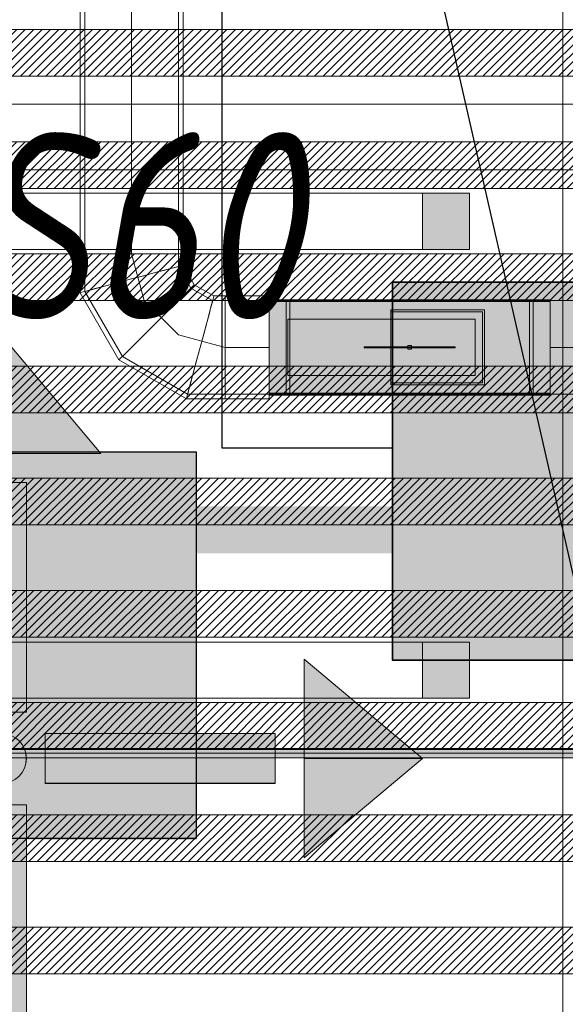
# Model space of a CAD drawing. Header units: millimetres. Extents: x -559767 to 178656, y -69521 to 138453.
# Tile 169 of 256: x -173583 to -173000, y 100928 to 101981. Entities that reach past the tile are written whole.
import ezdxf
from ezdxf import colors
from ezdxf.entities.mleader import LeaderData, LeaderLine
from ezdxf.math import Vec2, Vec3

# ---------------------------------------------------------------- set-up
doc = ezdxf.new("R2010")
doc.units = ezdxf.units.MM
doc.linetypes.add('DASHDOT', pattern=[25.4, 12.7, -6.35, 0, -6.35])
for name, color, linetype, lineweight in [('_0', 7, 'Continuous', 13), ('A-DOOR-IDEN', 7, 'Continuous', 9), ('dim_pot', 183, 'Continuous', 9), ('dim_razv', 93, 'DASHDOT', 9), ('light_pot', 52, 'Continuous', 15), ('pot sh', 183, 'Continuous', 15)]:
    doc.layers.add(name, color=color, linetype=linetype, lineweight=lineweight)
for name, color, linetype, true_color in [('PDF10_0', 30, 'Continuous', 0xff7f00), ('PDF10_Оборудование', 7, 'Continuous', 0xffffff), ('PDF7_Geometry', 7, 'Continuous', 0xaaaaaa), ('PDF7_Solid Fills', 7, 'Continuous', 0xececec)]:
    doc.layers.add(name, color=color, linetype=linetype, true_color=true_color)
doc.layers.add('PDF_Text', color=7, linetype='Continuous')
doc.layers.add('pol', color=7, linetype='Continuous', lineweight=15, true_color=0x738991)
doc.layers.add('Сводный план', color=1, linetype='Continuous', lineweight=0, true_color=0xff0000)
doc.styles.add('fl_iso paper', font='isocpeur.ttf', dxfattribs={"width": 0.8, "oblique": 10})
doc.styles.add('In tre', font='isocpeur.ttf', dxfattribs={"width": 0.8, "oblique": 10})
doc.styles.add('PDF ISOCPEUR', font='isocpeur.ttf')
doc.styles.get("Standard").update_dxf_attribs({"font": 'arial.ttf'})

# ---------------------------------------------------------------- blocks, each defined once
blk = doc.blocks.new('*U3559')
at = {"layer": 'light_pot', "linetype": 'ByBlock', "lineweight": 0}
h = blk.add_hatch(color=252, dxfattribs=at)
h.dxf.hatch_style = 1
h.paths.add_polyline_path([(-500, 30), (-550, 30), (-550, -30), (-500, -30)])
h = blk.add_hatch(color=252, dxfattribs=at)
h.dxf.hatch_style = 1
h.paths.add_polyline_path([(500, 30), (550, 30), (550, -30), (500, -30)])
for points in [[(-500, 30), (-550, 30), (-550, -30), (-500, -30)], [(500, -30), (-500, -30), (-500, 30), (500, 30)], [(500, 30), (550, 30), (550, -30), (500, -30)]]:
    blk.add_lwpolyline(points, close=True, dxfattribs=at)
blk = doc.blocks.new('*U3560')
at = {"layer": 'light_pot', "color": 0, "linetype": 'ByBlock', "lineweight": -2, "transparency": 16777216}
for p in [(10400, 960), (10400, 480)]:
    blk.add_blockref('*U3559', p, dxfattribs=at)
blk = doc.blocks.new('*U12518')
at = {"layer": 'pol', "true_color": 0x007dfa, "transparency": 33554687}
h = blk.add_hatch(color=150, dxfattribs=at)
h.dxf.hatch_style = 1
h.paths.add_polyline_path([(23395.3, 0), (0, 0), (0, -10), (23395.3, -10)])
at = {"layer": 'pol', "color": 162, "true_color": 0x2c3cc9}
blk.add_lwpolyline([(23395.3, 0), (0, 0), (0, -10), (23395.3, -10)], close=True, dxfattribs=at)
blk = doc.blocks.new('1')
at = {"layer": 'pol', "linetype": 'ByBlock'}
h = blk.add_hatch(color=1, dxfattribs=at)
h.paths.add_polyline_path([(35776.37, 73135.4), (35803.14, 73135.4), (35803.14, 73258.97), (35776.37, 73258.97)])
h.paths.add_polyline_path([(35789.75, 73274.59), (35843.23, 73274.59), (35789.75, 73338.23)])
h.paths.add_polyline_path([(35789.75, 73274.59), (35736.28, 73274.59), (35789.75, 73338.23)])
edge = h.paths.add_edge_path()
edge.add_arc((35789.75, 73110.51), 13.38, 0, 360)
h = blk.add_hatch(color=1, dxfattribs=at)
h.paths.add_polyline_path([(35813.3, 73097.13), (35813.3, 73123.89), (35936.87, 73123.89), (35936.87, 73097.13)])
h.paths.add_polyline_path([(35952.5, 73110.51), (35952.5, 73163.99), (36016.14, 73110.51)])
h.paths.add_polyline_path([(35952.5, 73110.51), (35952.5, 73057.03), (36016.14, 73110.51)])
at = {"layer": 'pol', "color": 1, "linetype": 'ByBlock'}
for points in [[(35789.75, 73274.59), (35736.28, 73274.59), (35789.75, 73338.23), (35789.75, 73274.59)], [(35789.75, 73274.59), (35843.23, 73274.59), (35789.75, 73338.23), (35789.75, 73274.59)], [(35952.5, 73110.51), (35952.5, 73163.99), (36016.14, 73110.51), (35952.5, 73110.51)], [(35952.5, 73110.51), (35952.5, 73057.03), (36016.14, 73110.51), (35952.5, 73110.51)]]:
    blk.add_lwpolyline(points, dxfattribs=at)
for points in [[(35776.37, 73135.4), (35803.14, 73135.4), (35803.14, 73258.97), (35776.37, 73258.97)], [(35813.3, 73097.13), (35813.3, 73123.89), (35936.87, 73123.89), (35936.87, 73097.13)]]:
    blk.add_lwpolyline(points, close=True, dxfattribs=at)
blk.add_circle((35789.75, 73110.51), 13.38, dxfattribs=at)
blk = doc.blocks.new('ghftytytd')
at = {"layer": 'PDF7_Geometry', "color": 1, "lineweight": 18, "true_color": 0xff0000}
for points in [[(18986.2, 9310), (18986.2, 9311.7), (18986.2, 9316.7), (18986.2, 9324.6), (18986.2, 9335), (18986.2, 9347), (18986.2, 9360), (18986.2, 9372.9), (18986.2, 9385), (18986.2, 9395.3), (18986.2, 9403.3), (18986.2, 9408.3), (18986.2, 9410), (18986.2, 9408.3), (18986.2, 9403.3), (18986.2, 9395.3), (18986.2, 9385), (18986.2, 9372.9), (18986.2, 9360), (18986.2, 9347), (18986.2, 9335), (18986.2, 9324.6), (18986.2, 9316.7), (18986.2, 9311.7), (18986.2, 9310), (18939.1, 9310), (18939.1, 9311.7), (18939.1, 9316.7), (18939.1, 9324.6), (18939.1, 9335), (18939.1, 9347), (18939.1, 9360), (18939.1, 9347), (18939.1, 9335), (18939.1, 9324.6), (18939.1, 9316.7), (18939.1, 9311.7), (18939.1, 9310), (18898.9, 9310), (18829.3, 9350.2), (18789.1, 9419.8), (18789.1, 9460), (18789.1, 9980)], [(18889.1, 9980), (18889.1, 9460), (18889.1, 9446.6), (18902.5, 9423.4), (18925.7, 9410), (18939.1, 9410), (18939.1, 9408.3), (18939.1, 9403.3), (18939.1, 9395.3), (18939.1, 9385), (18939.1, 9372.9), (18939.1, 9360), (18939.1, 9372.9), (18939.1, 9385), (18939.1, 9395.3), (18939.1, 9403.3), (18939.1, 9408.3), (18939.1, 9410), (18939.1, 9408.3), (18939.1, 9403.3), (18939.1, 9395.3), (18939.1, 9385), (18939.1, 9372.9), (18939.1, 9360), (18939.1, 9347), (18939.1, 9335), (18939.1, 9324.6), (18939.1, 9316.7), (18939.1, 9311.7), (18939.1, 9310), (18939.1, 9311.7), (18939.1, 9316.7), (18939.1, 9324.6), (18939.1, 9335), (18939.1, 9347), (18939.1, 9360), (18939.1, 9372.9), (18939.1, 9385), (18939.1, 9395.3), (18939.1, 9403.3), (18939.1, 9408.3), (18939.1, 9410), (18986.2, 9410), (18986.2, 9310), (19286.2, 9310), (19286.2, 9311.7), (19286.2, 9316.7), (19286.2, 9324.6), (19286.2, 9335), (19286.2, 9347), (19286.2, 9360), (19286.2, 9347), (19286.2, 9335), (19286.2, 9324.6), (19286.2, 9316.7), (19286.2, 9311.7), (19286.2, 9310), (22575.4, 9310)], [(22575.4, 9410), (19286.2, 9410), (19286.2, 9408.3), (19286.2, 9403.3), (19286.2, 9395.3), (19286.2, 9385), (19286.2, 9372.9), (19286.2, 9360), (19286.2, 9372.9), (19286.2, 9385), (19286.2, 9395.3), (19286.2, 9403.3), (19286.2, 9408.3), (19286.2, 9410), (19286.2, 9310), (18986.2, 9310), (18986.2, 9410), (19286.2, 9410), (18986.2, 9410), (18986.2, 9310), (19286.2, 9310), (19286.2, 9410), (18986.2, 9410), (19286.2, 9410)], [(18986.2, 9305), (18986.2, 9306.8), (18986.2, 9312.3), (18986.2, 9321.1), (18986.2, 9332.5), (18986.2, 9345.8), (18986.2, 9360), (18986.2, 9345.8), (18986.2, 9332.5), (18986.2, 9321.1), (18986.2, 9312.3), (18986.2, 9306.8), (18986.2, 9305), (18939.1, 9305), (18897.6, 9305), (18825.6, 9346.5), (18784.1, 9418.4), (18784.1, 9460), (18784.1, 9980)], [(18986.2, 9415), (18986.2, 9413.1), (18986.2, 9407.6), (18986.2, 9398.9), (18986.2, 9387.5), (18986.2, 9374.2), (18986.2, 9360), (18986.2, 9374.2), (18986.2, 9387.5), (18986.2, 9398.9), (18986.2, 9407.6), (18986.2, 9413.1), (18986.2, 9415), (18939.1, 9415), (18927, 9415), (18906.1, 9427), (18894.1, 9447.9), (18894.1, 9460), (18894.1, 9980)], [(18839.1, 9460), (18839.1, 9980)], [(18839.1, 9460), (18839.1, 9980)], [(18784.1, 9460), (18786, 9460), (18791.5, 9460), (18800.2, 9460), (18811.6, 9460), (18824.9, 9460), (18839.1, 9460)], [(18839.1, 9460), (18824.9, 9460), (18811.6, 9460), (18800.2, 9460), (18791.5, 9460), (18786, 9460), (18784.1, 9460)], [(18784.1, 9460), (18786, 9460), (18791.5, 9460), (18800.2, 9460), (18811.6, 9460), (18824.9, 9460), (18839.1, 9460)], [(18839.1, 9460), (18824.9, 9460), (18811.6, 9460), (18800.2, 9460), (18791.5, 9460), (18786, 9460), (18784.1, 9460)], [(18839.1, 9460), (18826.2, 9460), (18814.1, 9460), (18803.7, 9460), (18795.8, 9460), (18790.8, 9460), (18789.1, 9460)], [(18789.1, 9460), (18790.8, 9460), (18795.8, 9460), (18803.7, 9460), (18814.1, 9460), (18826.2, 9460), (18839.1, 9460)], [(18839.1, 9460), (18853.3, 9460), (18866.6, 9460), (18878, 9460), (18886.7, 9460), (18892.2, 9460), (18894.1, 9460)], [(18894.1, 9460), (18892.2, 9460), (18886.7, 9460), (18878, 9460), (18866.6, 9460), (18853.3, 9460), (18839.1, 9460)], [(18839.1, 9460), (18853.3, 9460), (18866.6, 9460), (18878, 9460), (18886.7, 9460), (18892.2, 9460), (18894.1, 9460)], [(18894.1, 9460), (18892.2, 9460), (18886.7, 9460), (18878, 9460), (18866.6, 9460), (18853.3, 9460), (18839.1, 9460)], [(18839.1, 9460), (18852, 9460), (18864.1, 9460), (18874.5, 9460), (18882.4, 9460), (18887.4, 9460), (18889.1, 9460)], [(18889.1, 9460), (18887.4, 9460), (18882.4, 9460), (18874.5, 9460), (18864.1, 9460), (18852, 9460), (18839.1, 9460)], [(18839.1, 9460), (18852.5, 9410)], [(18839.1, 9433.2), (18853.3, 9437), (18866.6, 9440.6), (18878, 9443.6), (18886.7, 9445.9), (18892.2, 9447.4), (18894.1, 9447.9)], [(18894.1, 9447.9), (18892.2, 9447.4), (18886.7, 9445.9), (18878, 9443.6), (18866.6, 9440.6), (18853.3, 9437), (18839.1, 9433.2)], [(18784.1, 9418.4), (18786, 9419), (18791.5, 9420.4), (18800.2, 9422.8), (18811.6, 9425.8), (18824.9, 9429.4), (18839.1, 9433.2)], [(18839.1, 9433.2), (18824.9, 9429.4), (18811.6, 9425.8), (18800.2, 9422.8), (18791.5, 9420.4), (18786, 9419), (18784.1, 9418.4)], [(18865.9, 9386.8), (18876.3, 9397.2), (18886, 9406.9), (18894.4, 9415.3), (18900.8, 9421.6), (18904.8, 9425.7), (18906.1, 9427)], [(18906.1, 9427), (18904.8, 9425.7), (18900.8, 9421.6), (18894.4, 9415.3), (18886, 9406.9), (18876.3, 9397.2), (18865.9, 9386.8)], [(18852.5, 9410), (18889.1, 9373.4)], [(18912.3, 9360), (18916.1, 9374.2), (18919.7, 9387.5), (18922.7, 9398.9), (18925.1, 9407.6), (18926.5, 9413.1), (18927, 9415)], [(18927, 9415), (18926.5, 9413.1), (18925.1, 9407.6), (18922.7, 9398.9), (18919.7, 9387.5), (18916.1, 9374.2), (18912.3, 9360)], [(18939.1, 9360), (18939.1, 9381), (18939.1, 9398.9), (18939.1, 9410.8), (18939.1, 9415)], [(18939.1, 9415), (18939.1, 9410.8), (18939.1, 9398.9), (18939.1, 9381), (18939.1, 9360)], [(18939.1, 9415), (18939.1, 9413.1), (18939.1, 9407.6), (18939.1, 9398.9), (18939.1, 9387.5), (18939.1, 9374.2), (18939.1, 9360)], [(18939.1, 9360), (18939.1, 9374.2), (18939.1, 9387.5), (18939.1, 9398.9), (18939.1, 9407.6), (18939.1, 9413.1), (18939.1, 9415)], [(19286.2, 9411), (18986.2, 9411)], [(19286.2, 9310), (19286.2, 9410), (19286.2, 9310), (18986.2, 9310), (19286.2, 9310), (18986.2, 9310), (18986.2, 9410), (19286.2, 9410), (18986.2, 9410)], [(19286.2, 9409), (18986.2, 9409)], [(19008.2, 9410), (19008.2, 9403.7), (19008.2, 9386.5), (19008.2, 9362.7), (19008.2, 9360), (19008.2, 9384.2), (19008.2, 9402.3), (19008.2, 9409.9), (19008.2, 9410), (19004.2, 9410), (19004.2, 9409.9), (19004.2, 9402.3), (19004.2, 9384.2), (19004.2, 9360), (19004.2, 9362.7), (19004.2, 9386.5), (19004.2, 9403.7), (19004.2, 9410)], [(19268.2, 9410), (19264.2, 9410)], [(18825.6, 9346.5), (18827, 9347.9), (18831, 9351.9), (18837.4, 9358.3), (18845.8, 9366.6), (18855.5, 9376.3), (18865.9, 9386.8)], [(18865.9, 9386.8), (18855.5, 9376.3), (18845.8, 9366.6), (18837.4, 9358.3), (18831, 9351.9), (18827, 9347.9), (18825.6, 9346.5)], [(19206.2, 9390), (19006.2, 9390)], [(19006.2, 9390), (19206.2, 9390)], [(18889.1, 9373.4), (18939.1, 9360)], [(18897.6, 9305), (18898.1, 9306.8), (18899.6, 9312.3), (18901.9, 9321.1), (18904.9, 9332.5), (18908.5, 9345.8), (18912.3, 9360)], [(18912.3, 9360), (18908.5, 9345.8), (18904.9, 9332.5), (18901.9, 9321.1), (18899.6, 9312.3), (18898.1, 9306.8), (18897.6, 9305)], [(18939.1, 9360), (18939.1, 9338.9), (18939.1, 9321.1), (18939.1, 9309.2), (18939.1, 9305)], [(18939.1, 9305), (18939.1, 9309.2), (18939.1, 9321.1), (18939.1, 9338.9), (18939.1, 9360)], [(18939.1, 9360), (18986.2, 9360)], [(18939.1, 9360), (18986.2, 9360)], [(19004.2, 9310), (19004.2, 9316.2), (19004.2, 9333.4), (19004.2, 9357.2), (19004.2, 9360), (19004.2, 9335.8), (19004.2, 9317.6), (19004.2, 9310.1), (19004.2, 9310), (19008.2, 9310), (19008.2, 9310.1), (19008.2, 9317.6), (19008.2, 9335.8), (19008.2, 9360), (19008.2, 9357.2), (19008.2, 9333.4), (19008.2, 9316.2), (19008.2, 9310)], [(19087.7, 9360.5), (19087.7, 9359.5)], [(19134.2, 9362), (19138.2, 9362)], [(19138.2, 9362), (19134.2, 9362)], [(19134.2, 9362), (19138.2, 9362)], [(19138.2, 9362), (19134.2, 9362)], [(19134.2, 9360), (19134.2, 9361), (19134.2, 9362)], [(19134.2, 9362), (19134.2, 9361), (19134.2, 9360)], [(19134.2, 9362), (19134.2, 9361), (19134.2, 9360)], [(19134.2, 9360), (19134.2, 9361), (19134.2, 9362)], [(19134.2, 9358), (19134.2, 9359), (19134.2, 9360)], [(19134.2, 9360), (19134.2, 9359), (19134.2, 9358)], [(19134.2, 9360), (19134.2, 9359), (19134.2, 9358)], [(19134.2, 9358), (19134.2, 9359), (19134.2, 9360)], [(19184.7, 9359.5), (19184.7, 9360.5)], [(18986.2, 9311), (19286.2, 9311)], [(19264.2, 9310), (19268.2, 9310)], [(18986.2, 9309), (19286.2, 9309)]]:
    blk.add_lwpolyline(points, dxfattribs=at)
for points in [[(18889.1, 9460), (18887.4, 9460), (18882.4, 9460), (18874.5, 9460), (18864.1, 9460), (18852, 9460), (18839.1, 9460), (18826.2, 9460), (18814.1, 9460), (18803.7, 9460), (18795.8, 9460), (18790.8, 9460), (18789.1, 9460), (18790.8, 9460), (18795.8, 9460), (18803.7, 9460), (18814.1, 9460), (18826.2, 9460), (18839.1, 9460), (18852, 9460), (18864.1, 9460), (18874.5, 9460), (18882.4, 9460), (18887.4, 9460)], [(18839.1, 9433.2), (18852, 9436.6), (18864.1, 9439.9), (18874.5, 9442.7), (18882.4, 9444.8), (18887.4, 9446.1), (18889.1, 9446.6), (18887.4, 9446.1), (18882.4, 9444.8), (18874.5, 9442.7), (18864.1, 9439.9), (18852, 9436.6)], [(18839.1, 9433.2), (18826.2, 9429.7), (18814.1, 9426.5), (18803.7, 9423.7), (18795.8, 9421.6), (18790.8, 9420.2), (18789.1, 9419.8), (18790.8, 9420.2), (18795.8, 9421.6), (18803.7, 9423.7), (18814.1, 9426.5), (18826.2, 9429.7)], [(18865.9, 9386.8), (18875.4, 9396.2), (18884.2, 9405.1), (18891.8, 9412.6), (18897.6, 9418.5), (18901.2, 9422.1), (18902.5, 9423.4), (18901.2, 9422.1), (18897.6, 9418.5), (18891.8, 9412.6), (18884.2, 9405.1), (18875.4, 9396.2)], [(18912.3, 9360), (18915.8, 9372.9), (18919, 9385), (18921.8, 9395.3), (18923.9, 9403.3), (18925.2, 9408.3), (18925.7, 9410), (18925.2, 9408.3), (18923.9, 9403.3), (18921.8, 9395.3), (18919, 9385), (18915.8, 9372.9)], [(18986.2, 9360), (18986.2, 9373.2), (18986.2, 9385.5), (18986.2, 9396), (18986.2, 9404.1), (18986.2, 9409.2), (18986.2, 9411), (18986.2, 9409.2), (18986.2, 9404.1), (18986.2, 9396), (18986.2, 9385.5), (18986.2, 9373.2)], [(18986.2, 9360), (18986.2, 9372.9), (18986.2, 9385), (18986.2, 9395.3), (18986.2, 9403.3), (18986.2, 9408.3), (18986.2, 9410), (18986.2, 9408.3), (18986.2, 9403.3), (18986.2, 9395.3), (18986.2, 9385), (18986.2, 9372.9)], [(18986.2, 9360), (18986.2, 9381.7), (18986.2, 9399.1), (18986.2, 9408.7), (18986.2, 9409.9), (18986.2, 9408.7), (18986.2, 9399.1), (18986.2, 9381.7)], [(18986.2, 9360), (18986.2, 9381.2), (18986.2, 9398.3), (18986.2, 9407.7), (18986.2, 9409), (18986.2, 9407.7), (18986.2, 9398.3), (18986.2, 9381.2)], [(19004.2, 9360), (19004.2, 9381.7), (19004.2, 9399.1), (19004.2, 9408.7), (19004.2, 9410), (19004.2, 9408.7), (19004.2, 9399.1), (19004.2, 9381.7)], [(19008.2, 9360), (19008.2, 9381.7), (19008.2, 9399.1), (19008.2, 9408.7), (19008.2, 9410), (19008.2, 9408.7), (19008.2, 9399.1), (19008.2, 9381.7)], [(19264.2, 9360), (19264.2, 9384.2), (19264.2, 9402.3), (19264.2, 9409.9), (19264.2, 9410), (19264.2, 9403.7), (19264.2, 9386.5), (19264.2, 9362.7)], [(19264.2, 9360), (19264.2, 9381.7), (19264.2, 9399.1), (19264.2, 9408.7), (19264.2, 9410), (19264.2, 9408.7), (19264.2, 9399.1), (19264.2, 9381.7)], [(19268.2, 9360), (19268.2, 9384.2), (19268.2, 9402.3), (19268.2, 9409.9), (19268.2, 9410), (19268.2, 9403.7), (19268.2, 9386.5), (19268.2, 9362.7)], [(19268.2, 9360), (19268.2, 9381.7), (19268.2, 9399.1), (19268.2, 9408.7), (19268.2, 9410), (19268.2, 9408.7), (19268.2, 9399.1), (19268.2, 9381.7)], [(19286.2, 9360), (19286.2, 9373.2), (19286.2, 9385.5), (19286.2, 9396), (19286.2, 9404.1), (19286.2, 9409.2), (19286.2, 9411), (19286.2, 9409.2), (19286.2, 9404.1), (19286.2, 9396), (19286.2, 9385.5), (19286.2, 9373.2)], [(19286.2, 9360), (19286.2, 9372.9), (19286.2, 9385), (19286.2, 9395.3), (19286.2, 9403.3), (19286.2, 9408.3), (19286.2, 9410), (19286.2, 9408.3), (19286.2, 9403.3), (19286.2, 9395.3), (19286.2, 9385), (19286.2, 9372.9)], [(19286.2, 9360), (19286.2, 9381.7), (19286.2, 9399.1), (19286.2, 9408.7), (19286.2, 9410), (19286.2, 9408.7), (19286.2, 9399.1), (19286.2, 9381.7)], [(19286.2, 9360), (19286.2, 9381.2), (19286.2, 9398.3), (19286.2, 9407.7), (19286.2, 9408.9), (19286.2, 9407.7), (19286.2, 9398.3), (19286.2, 9381.2)], [(19116.2, 9400), (19116.2, 9320), (19116.2, 9321), (19116.2, 9322), (19116.2, 9398), (19116.2, 9399)], [(19216.2, 9400), (19116.2, 9400)], [(19116.2, 9398), (19214.2, 9398), (19214.2, 9388.9), (19214.2, 9378.1), (19214.2, 9366.1), (19214.2, 9353.8), (19214.2, 9341.9), (19214.2, 9331), (19214.2, 9322), (19116.2, 9322), (19214.2, 9322), (19214.2, 9398)], [(19216.2, 9320), (19216.2, 9400), (19216.2, 9392), (19216.2, 9382.3), (19216.2, 9371.5), (19216.2, 9360), (19216.2, 9348.5), (19216.2, 9337.6), (19216.2, 9327.9)], [(18865.9, 9386.8), (18856.4, 9377.3), (18847.6, 9368.5), (18840, 9360.9), (18834.2, 9355.1), (18830.5, 9351.4), (18829.3, 9350.2), (18830.5, 9351.4), (18834.2, 9355.1), (18840, 9360.9), (18847.6, 9368.5), (18856.4, 9377.3)], [(19006.2, 9390), (19006.2, 9330)], [(19206.2, 9390), (19206.2, 9330)], [(18912.3, 9360), (18908.8, 9347), (18905.6, 9335), (18902.8, 9324.6), (18900.7, 9316.7), (18899.4, 9311.7), (18898.9, 9310), (18899.4, 9311.7), (18900.7, 9316.7), (18902.8, 9324.6), (18905.6, 9335), (18908.8, 9347)], [(18939.1, 9360), (18939.1, 9345.8), (18939.1, 9332.5), (18939.1, 9321.1), (18939.1, 9312.3), (18939.1, 9306.8), (18939.1, 9305), (18939.1, 9306.8), (18939.1, 9312.3), (18939.1, 9321.1), (18939.1, 9332.5), (18939.1, 9345.8)], [(18986.2, 9360), (18986.2, 9347), (18986.2, 9335), (18986.2, 9324.6), (18986.2, 9316.7), (18986.2, 9311.7), (18986.2, 9310), (18986.2, 9311.7), (18986.2, 9316.7), (18986.2, 9324.6), (18986.2, 9335), (18986.2, 9347)], [(18986.2, 9360), (18986.2, 9346.8), (18986.2, 9334.5), (18986.2, 9323.9), (18986.2, 9315.8), (18986.2, 9310.7), (18986.2, 9309), (18986.2, 9310.7), (18986.2, 9315.8), (18986.2, 9323.9), (18986.2, 9334.5), (18986.2, 9346.8)], [(18986.2, 9360), (18986.2, 9338.3), (18986.2, 9320.9), (18986.2, 9311.2), (18986.2, 9310), (18986.2, 9311.2), (18986.2, 9320.9), (18986.2, 9338.3)], [(18986.2, 9360), (18986.2, 9338.7), (18986.2, 9321.7), (18986.2, 9312.2), (18986.2, 9311), (18986.2, 9312.2), (18986.2, 9321.7), (18986.2, 9338.7)], [(19004.2, 9360), (19004.2, 9338.3), (19004.2, 9320.9), (19004.2, 9311.2), (19004.2, 9310), (19004.2, 9311.2), (19004.2, 9320.9), (19004.2, 9338.3)], [(19008.2, 9360), (19008.2, 9338.3), (19008.2, 9320.9), (19008.2, 9311.2), (19008.2, 9310), (19008.2, 9311.2), (19008.2, 9320.9), (19008.2, 9338.3)], [(19136.2, 9360.5), (19123.7, 9360.5), (19112, 9360.5), (19101.9, 9360.5), (19094.2, 9360.5), (19089.4, 9360.5), (19087.7, 9360.5), (19089.4, 9360.5), (19094.2, 9360.5), (19101.9, 9360.5), (19112, 9360.5), (19123.7, 9360.5)], [(19136.2, 9359.5), (19123.7, 9359.5), (19112, 9359.5), (19101.9, 9359.5), (19094.2, 9359.5), (19089.4, 9359.5), (19087.7, 9359.5), (19089.4, 9359.5), (19094.2, 9359.5), (19101.9, 9359.5), (19112, 9359.5), (19123.7, 9359.5)], [(19134.2, 9362), (19138.2, 9362), (19138.2, 9358), (19134.2, 9358)], [(19134.2, 9362), (19134.2, 9358), (19138.2, 9358), (19138.2, 9362)], [(19138.2, 9358), (19134.2, 9358)], [(19138.2, 9358), (19134.2, 9358)], [(19136.2, 9360.5), (19148.8, 9360.5), (19160.5, 9360.5), (19170.5, 9360.5), (19178.2, 9360.5), (19183.1, 9360.5), (19184.7, 9360.5), (19183.1, 9360.5), (19178.2, 9360.5), (19170.5, 9360.5), (19160.5, 9360.5), (19148.8, 9360.5)], [(19136.2, 9359.5), (19148.8, 9359.5), (19160.5, 9359.5), (19170.5, 9359.5), (19178.2, 9359.5), (19183.1, 9359.5), (19184.7, 9359.5), (19183.1, 9359.5), (19178.2, 9359.5), (19170.5, 9359.5), (19160.5, 9359.5), (19148.8, 9359.5)], [(19138.2, 9362), (19138.2, 9361), (19138.2, 9360), (19138.2, 9359), (19138.2, 9358), (19138.2, 9359), (19138.2, 9360), (19138.2, 9361)], [(19138.2, 9362), (19138.2, 9361), (19138.2, 9360), (19138.2, 9359), (19138.2, 9358), (19138.2, 9359), (19138.2, 9360), (19138.2, 9361)], [(19264.2, 9360), (19264.2, 9335.8), (19264.2, 9317.6), (19264.2, 9310.1), (19264.2, 9310), (19264.2, 9316.2), (19264.2, 9333.4), (19264.2, 9357.2)], [(19264.2, 9360), (19264.2, 9338.3), (19264.2, 9320.9), (19264.2, 9311.2), (19264.2, 9310), (19264.2, 9311.2), (19264.2, 9320.9), (19264.2, 9338.3)], [(19268.2, 9360), (19268.2, 9335.8), (19268.2, 9317.6), (19268.2, 9310.1), (19268.2, 9310), (19268.2, 9316.2), (19268.2, 9333.4), (19268.2, 9357.2)], [(19268.2, 9360), (19268.2, 9338.3), (19268.2, 9320.9), (19268.2, 9311.2), (19268.2, 9310), (19268.2, 9311.2), (19268.2, 9320.9), (19268.2, 9338.3)], [(19977.9, 9360), (19286.2, 9360)], [(19286.2, 9360), (19286.2, 9347), (19286.2, 9335), (19286.2, 9324.6), (19286.2, 9316.7), (19286.2, 9311.7), (19286.2, 9310), (19286.2, 9311.7), (19286.2, 9316.7), (19286.2, 9324.6), (19286.2, 9335), (19286.2, 9347)], [(19286.2, 9360), (19286.2, 9346.8), (19286.2, 9334.5), (19286.2, 9323.9), (19286.2, 9315.8), (19286.2, 9310.7), (19286.2, 9309), (19286.2, 9310.7), (19286.2, 9315.8), (19286.2, 9323.9), (19286.2, 9334.5), (19286.2, 9346.8)], [(19286.2, 9360), (19286.2, 9338.7), (19286.2, 9321.7), (19286.2, 9312.2), (19286.2, 9311), (19286.2, 9312.2), (19286.2, 9321.7), (19286.2, 9338.7)], [(19286.2, 9360), (19286.2, 9338.3), (19286.2, 9320.9), (19286.2, 9311.2), (19286.2, 9310), (19286.2, 9311.2), (19286.2, 9320.9), (19286.2, 9338.3)], [(19206.2, 9330), (19006.2, 9330)], [(19216.2, 9320), (19116.2, 9320)]]:
    blk.add_lwpolyline(points, close=True, dxfattribs=at)
at = {"layer": 'PDF7_Solid Fills', "color": 1, "lineweight": 35, "true_color": 0xff0000, "transparency": 33554559}
blk.add_solid([(19286.2, 9310), (19286.2, 9410), (18986.2, 9310), (18986.2, 9410)], dxfattribs=at)
blk.add_solid([(19286.2, 9310), (19286.2, 9410), (18986.2, 9310), (18986.2, 9410)], dxfattribs=at)
blk = doc.blocks.new('jgf456fff')
at = {"layer": 'PDF10_0', "lineweight": 25}
blk.add_lwpolyline([(19117.8, 9252), (18935.8, 9252), (18935.8, 10299.7), (18235.2, 10299.7), (18235.2, 18355.8), (18950.6, 18355.8)], dxfattribs=at)
at = {"layer": 'PDF10_Оборудование', "transparency": 33554559}
for points in [[(20057.6, 9429.8), (19117.8, 9429.8), (20057.6, 9025.5)], [(19117.8, 9429.8), (20057.6, 9025.5), (19117.8, 9025.5)], [(17919.8, 9249.9), (18908.3, 9247.8), (17919.8, 9247.8)], [(17919.8, 9247.8), (17919.8, 8835), (18908.3, 8835)], [(17919.8, 9247.8), (18908.3, 9247.8), (18908.3, 8835)], [(17919.8, 8835), (18908.3, 8835), (18908.3, 8832.9)]]:
    blk.add_solid(points, dxfattribs=at)
at = {"layer": 'PDF_Text', "color": 177, "lineweight": 35, "true_color": 0x283188}
blk.add_lwpolyline([(20057.6, 9429.8), (19117.8, 9429.8), (19117.8, 9025.5), (20057.6, 9025.5)], close=True, dxfattribs=at)
at = {"layer": 'PDF_Text', "color": 109, "lineweight": 25, "true_color": 0x136633}
blk.add_lwpolyline([(17919.8, 8835), (18908.3, 8835), (18908.3, 9247.8), (17919.8, 9247.8)], close=True, dxfattribs=at)
at = {"layer": 'PDF_Text', "color": 109, "true_color": 0x136633, "insert": (18042.5, 8792.8), "char_height": 279.99, "attachment_point": 7, "style": 'PDF ISOCPEUR'}
blk.add_mtext('МДУ', dxfattribs=at)
blk = doc.blocks.new('jjgyff55')
at = {"layer": 'Сводный план', "color": 96, "true_color": 0x008000, "const_width": 50}
blk.add_lwpolyline([(24555, 6815.6), (798.1, 6815.6), (801.9, 4172.4)], dxfattribs=at)

msp = doc.modelspace()

# ---------------------------------------------------------------- hatches: boundary and pattern name
at = {"layer": '_0', "transparency": 33554534}
h = msp.add_hatch(color=252, dxfattribs=at)
h.dxf.hatch_style = 1
h.paths.add_polyline_path([(-186504.2, 98970.8), (-186502.9, 101270.8), (-186002.9, 101270.8), (-186002.9, 102220.8), (-183952.9, 102220.8), (-183952.9, 106270.8), (-179002.9, 106270.8), (-179002.9, 104770.8), (-177452.9, 104770.8), (-177452.9, 111170.8), (-185852.9, 111170.8), (-185852.9, 112970.8), (-186852.9, 112970.8), (-186852.9, 114970.8), (-184102.9, 114970.8), (-184102.9, 114270.8), (-183352.9, 114270.8), (-183352.9, 113220.8), (-163952.9, 113220.8), (-163952.9, 114970.8), (-160672.9, 114970.8), (-160672.9, 112970.8), (-161752.9, 112970.8), (-161752.9, 111170.8), (-169752.9, 111170.8), (-169752.9, 102220.8), (-161802.9, 102220.8), (-161802.9, 101820.8), (-161302.9, 101820.8), (-161302.9, 98970.8), (-163402.9, 98970.8), (-163402.9, 100170.8), (-183902.9, 100170.8), (-183902.9, 98970.8)], flags=16)
h.paths.add_polyline_path([(-192753.7, 121671.6), (-154802.1, 121671.6), (-154802.1, 91720), (-192753.7, 91720)])

# ---------------------------------------------------------------- block references
at = {"layer": 'light_pot'}
msp.add_blockref('*U3560', (-184052.9, 100805.6), dxfattribs=at)

# ---------------------------------------------------------------- texts
at = {"layer": 'A-DOOR-IDEN', "lineweight": 5, "insert": (-173980, 101861), "char_height": 200, "width": 787.658, "attachment_point": 1, "style": 'fl_iso paper'}
msp.add_mtext('EIWS60', dxfattribs=at)
at = {"layer": 'light_pot', "color": 10, "linetype": 'ByBlock', "insert": (-173776.9, 101589.8), "char_height": 250, "attachment_point": 1}
msp.add_mtext_dynamic_manual_height_columns('А', width=72.707, gutter_width=12.5, heights=[0], dxfattribs=at)

# ---------------------------------------------------------------- next in the draw order: leaders
at = {"layer": 'dim_pot', "color": 0, "linetype": 'ByBlock'}
ml = msp.add_multileader_mtext('Standard', dxfattribs=at)
ml.set_content('Подвесной потолок ГКЛ', style='In tre')
ml.set_leader_properties()
ml.build(insert=Vec2(0, 0))
ml.multileader.update_dxf_attribs({"text_left_attachment_type": 6, "text_right_attachment_type": 6, "dogleg_length": 1, "arrow_head_size": 0, "scale": 50})
ctx = ml.context
ctx.base_point, ctx.scale, ctx.char_height, ctx.arrow_head_size, ctx.landing_gap_size, ctx.plane_origin = Vec3(-105579.4, 98846.4), 50, 200, 0, 4.5, Vec3(-114518.2, 103686.4)
ctx.left_attachment, ctx.right_attachment, ctx.text_align_type = 6, 6, 2
notes = []
notes.append((ctx, [(0, (1, 1, 0), (-105629.4, 98846.4), (1, 0), 50, [(1, [(-106458.4, 102484)], 0, [])])]))
ctx.mtext.insert, ctx.mtext.width, ctx.mtext.defined_height, ctx.mtext.alignment, ctx.mtext.flow_direction = Vec3(-103187.6, 99086.4), 2609.327, 696.6, 3, 5
ctx.mtext.has_bg_fill, ctx.mtext.bg_color, ctx.mtext.bg_scale_factor, ctx.mtext.bg_transparency, ctx.mtext.use_window_bg_color = 1, -1027028792, 1.5, 0, 1
for ctx, leaders in notes:
    for number, flags, end, landing, length, lines in leaders:
        leader = LeaderData()
        leader.index, (leader.has_last_leader_line, leader.has_dogleg_vector, leader.attachment_direction) = number, flags
        leader.last_leader_point, leader.dogleg_vector, leader.dogleg_length = Vec3(end), Vec3(landing), length
        for number, points, colour, breaks in lines:
            line = LeaderLine()
            line.index, line.vertices, line.color, line.breaks = number, Vec3.list(points), colors.encode_raw_color(colour), breaks
            leader.lines.append(line)
        ctx.leaders.append(leader)

# ---------------------------------------------------------------- next in the draw order: leaders
ml = msp.add_multileader_mtext('Standard', dxfattribs=at)
ml.set_content('Лючок 500х500 для обслуживания модулей управления клапанами, расположение уточнить по месту', style='In tre')
ml.set_leader_properties()
ml.build(insert=Vec2(0, 0))
ml.multileader.update_dxf_attribs({"text_left_attachment_type": 6, "text_right_attachment_type": 6, "dogleg_length": 1, "arrow_head_size": 0, "scale": 50})
ctx = ml.context
ctx.base_point, ctx.scale, ctx.char_height, ctx.arrow_head_size, ctx.landing_gap_size, ctx.plane_origin = Vec3(-112027.4, 98565.2), 50, 200, 0, 4.5, Vec3(-108662.3, 103682.6)
ctx.left_attachment, ctx.right_attachment, ctx.text_align_type = 6, 6, 2
notes = []
notes.append((ctx, [(1, (1, 1, 0), (-108450.6, 98565.2), (-1, 0), 50, [(1, [(-107569.3, 102470.8)], 0, [])])]))
ctx.mtext.insert, ctx.mtext.width, ctx.mtext.defined_height, ctx.mtext.alignment, ctx.mtext.flow_direction = Vec3(-108505.1, 98825.2), 3637.528, 407.5, 3, 5
ctx.mtext.has_bg_fill, ctx.mtext.bg_color, ctx.mtext.bg_scale_factor, ctx.mtext.bg_transparency, ctx.mtext.use_window_bg_color = 1, -1027028792, 1.5, 0, 1
for ctx, leaders in notes:
    for number, flags, end, landing, length, lines in leaders:
        leader = LeaderData()
        leader.index, (leader.has_last_leader_line, leader.has_dogleg_vector, leader.attachment_direction) = number, flags
        leader.last_leader_point, leader.dogleg_vector, leader.dogleg_length = Vec3(end), Vec3(landing), length
        for number, points, colour, breaks in lines:
            line = LeaderLine()
            line.index, line.vertices, line.color, line.breaks = number, Vec3.list(points), colors.encode_raw_color(colour), breaks
            leader.lines.append(line)
        ctx.leaders.append(leader)

# ---------------------------------------------------------------- next in the draw order: hatches: boundary and pattern name
at = {"layer": 'pot sh', "linetype": 'ByBlock', "lineweight": 0, "true_color": 0x91caaf}
h = msp.add_hatch(dxfattribs=at)
h.set_pattern_fill('ANSI31', color=253, scale=2, angle=180)
h.set_pattern_definition([(225, (-232889.5126, 92220.757), (4.49012806, -4.49012806), [])])
h.paths.add_polyline_path([(-185782.9, 101970.8), (-162022.9, 101970.8), (-162022.9, 101920.8), (-185782.9, 101920.8)])
h = msp.add_hatch(dxfattribs=at)
h.set_pattern_fill('ANSI31', color=253, scale=2, angle=180)
h.set_pattern_definition([(225, (-232889.5126, 92100.757), (4.49012806, -4.49012806), [])])
h.paths.add_polyline_path([(-185782.9, 101850.8), (-162022.9, 101850.8), (-162022.9, 101800.8), (-185782.9, 101800.8)])
h = msp.add_hatch(dxfattribs=at)
h.set_pattern_fill('ANSI31', color=253, scale=2, angle=180)
h.set_pattern_definition([(225, (-232889.5126, 91980.757), (4.49012806, -4.49012806), [])])
h.paths.add_polyline_path([(-185782.9, 101730.8), (-162022.9, 101730.8), (-162022.9, 101680.8), (-185782.9, 101680.8)])
h = msp.add_hatch(dxfattribs=at)
h.set_pattern_fill('ANSI31', color=253, scale=2, angle=180)
h.set_pattern_definition([(225, (-232889.5126, 91860.757), (4.49012806, -4.49012806), [])])
h.paths.add_polyline_path([(-185782.9, 101610.8), (-161522.9, 101610.8), (-161522.9, 101560.8), (-185782.9, 101560.8)])
h = msp.add_hatch(dxfattribs=at)
h.set_pattern_fill('ANSI31', color=253, scale=2, angle=180)
h.set_pattern_definition([(225, (-232889.5126, 91740.757), (4.49012806, -4.49012806), [])])
h.paths.add_polyline_path([(-185782.9, 101490.8), (-161522.9, 101490.8), (-161522.9, 101440.8), (-185782.9, 101440.8)])
h = msp.add_hatch(dxfattribs=at)
h.set_pattern_fill('ANSI31', color=253, scale=2, angle=180)
h.set_pattern_definition([(225, (-232889.5126, 91620.757), (4.49012806, -4.49012806), [])])
h.paths.add_polyline_path([(-185782.9, 101370.8), (-161522.9, 101370.8), (-161522.9, 101320.8), (-185782.9, 101320.8)])
h = msp.add_hatch(dxfattribs=at)
h.set_pattern_fill('ANSI31', color=253, scale=2, angle=180)
h.set_pattern_definition([(225, (-232889.5126, 91500.757), (4.49012806, -4.49012806), [])])
h.paths.add_polyline_path([(-185782.9, 101250.8), (-161522.9, 101250.8), (-161522.9, 101200.8), (-185782.9, 101200.8)])
h = msp.add_hatch(dxfattribs=at)
h.set_pattern_fill('ANSI31', color=253, scale=2, angle=180)
h.set_pattern_definition([(225, (-232889.5126, 91380.757), (4.49012806, -4.49012806), [])])
h.paths.add_polyline_path([(-185782.9, 101130.8), (-161522.9, 101130.8), (-161522.9, 101080.8), (-185782.9, 101080.8)])
h = msp.add_hatch(dxfattribs=at)
h.set_pattern_fill('ANSI31', color=253, scale=2, angle=180)
h.set_pattern_definition([(225, (-232889.5126, 91260.757), (4.49012806, -4.49012806), [])])
h.paths.add_polyline_path([(-186282.9, 101010.8), (-161522.9, 101010.8), (-161522.9, 100960.8), (-186282.9, 100960.8)])

# ---------------------------------------------------------------- next in the draw order: linework, layer by layer
at = {"layer": 'pot sh'}
for points in [[(-185782.9, 101970.8), (-162022.9, 101970.8), (-162022.9, 101920.8), (-185782.9, 101920.8)], [(-185782.9, 101850.8), (-162022.9, 101850.8), (-162022.9, 101800.8), (-185782.9, 101800.8)], [(-185782.9, 101730.8), (-162022.9, 101730.8), (-162022.9, 101680.8), (-185782.9, 101680.8)], [(-185782.9, 101610.8), (-161522.9, 101610.8), (-161522.9, 101560.8), (-185782.9, 101560.8)], [(-185782.9, 101490.8), (-161522.9, 101490.8), (-161522.9, 101440.8), (-185782.9, 101440.8)], [(-185782.9, 101370.8), (-161522.9, 101370.8), (-161522.9, 101320.8), (-185782.9, 101320.8)], [(-185782.9, 101250.8), (-161522.9, 101250.8), (-161522.9, 101200.8), (-185782.9, 101200.8)], [(-185782.9, 101130.8), (-161522.9, 101130.8), (-161522.9, 101080.8), (-185782.9, 101080.8)], [(-186282.9, 101010.8), (-161522.9, 101010.8), (-161522.9, 100960.8), (-186282.9, 100960.8)]]:
    msp.add_lwpolyline(points, close=True, dxfattribs=at)

# ---------------------------------------------------------------- next in the draw order: leaders
at = {"layer": 'dim_pot', "color": 0, "linetype": 'ByBlock'}
ml = msp.add_multileader_mtext('Standard', dxfattribs=at)
ml.set_content('Подвесной потолок ГКЛ', style='In tre')
ml.set_leader_properties()
ml.build(insert=Vec2(0, 0))
ml.multileader.update_dxf_attribs({"text_left_attachment_type": 6, "text_right_attachment_type": 6, "dogleg_length": 1, "arrow_head_size": 0, "scale": 50})
ctx = ml.context
ctx.base_point, ctx.scale, ctx.char_height, ctx.arrow_head_size, ctx.landing_gap_size, ctx.plane_origin = Vec3(-172363.3, 98846.4), 50, 200, 0, 4.5, Vec3(-181302, 103686.4)
ctx.left_attachment, ctx.right_attachment, ctx.text_align_type = 6, 6, 2
notes = []
notes.append((ctx, [(0, (1, 1, 0), (-172413.3, 98846.4), (1, 0), 50, [(1, [(-173242.3, 102484)], 0, [])])]))
ctx.mtext.insert, ctx.mtext.width, ctx.mtext.defined_height, ctx.mtext.alignment, ctx.mtext.flow_direction = Vec3(-169971.5, 99086.4), 2609.327, 696.6, 3, 5
ctx.mtext.has_bg_fill, ctx.mtext.bg_color, ctx.mtext.bg_scale_factor, ctx.mtext.bg_transparency, ctx.mtext.use_window_bg_color = 1, -1027028792, 1.5, 0, 1
for ctx, leaders in notes:
    for number, flags, end, landing, length, lines in leaders:
        leader = LeaderData()
        leader.index, (leader.has_last_leader_line, leader.has_dogleg_vector, leader.attachment_direction) = number, flags
        leader.last_leader_point, leader.dogleg_vector, leader.dogleg_length = Vec3(end), Vec3(landing), length
        for number, points, colour, breaks in lines:
            line = LeaderLine()
            line.index, line.vertices, line.color, line.breaks = number, Vec3.list(points), colors.encode_raw_color(colour), breaks
            leader.lines.append(line)
        ctx.leaders.append(leader)

# ---------------------------------------------------------------- next in the draw order: leaders
ml = msp.add_multileader_mtext('Standard', dxfattribs=at)
ml.set_content('Ниша под дымоудаление', style='In tre')
ml.set_leader_properties()
ml.build(insert=Vec2(0, 0))
ml.multileader.update_dxf_attribs({"text_left_attachment_type": 6, "text_right_attachment_type": 6, "dogleg_length": 1, "arrow_head_size": 0, "scale": 50})
ctx = ml.context
ctx.base_point, ctx.scale, ctx.char_height, ctx.arrow_head_size, ctx.landing_gap_size, ctx.plane_origin = Vec3(-178144.1, 99510.8), 50, 200, 0, 4.5, Vec3(-165183.6, 104339.5)
ctx.left_attachment, ctx.right_attachment = 6, 6
notes = []
notes.append((ctx, [(0, (1, 1, 0), (-175649.8, 99510.8), (-1, 0), 50, [(1, [(-174647.6, 103225.3)], 0, [])])]))
ctx.mtext.insert, ctx.mtext.width, ctx.mtext.defined_height, ctx.mtext.flow_direction = Vec3(-178139.6, 99770.8), 2743.59, 636.6, 5
ctx.mtext.has_bg_fill, ctx.mtext.bg_color, ctx.mtext.bg_scale_factor, ctx.mtext.bg_transparency, ctx.mtext.use_window_bg_color = 1, -1027028792, 1.5, 0, 1
for ctx, leaders in notes:
    for number, flags, end, landing, length, lines in leaders:
        leader = LeaderData()
        leader.index, (leader.has_last_leader_line, leader.has_dogleg_vector, leader.attachment_direction) = number, flags
        leader.last_leader_point, leader.dogleg_vector, leader.dogleg_length = Vec3(end), Vec3(landing), length
        for number, points, colour, breaks in lines:
            line = LeaderLine()
            line.index, line.vertices, line.color, line.breaks = number, Vec3.list(points), colors.encode_raw_color(colour), breaks
            leader.lines.append(line)
        ctx.leaders.append(leader)

# ---------------------------------------------------------------- next in the draw order: leaders
at = {"layer": 'dim_razv', "color": 0, "linetype": 'ByBlock'}
ml = msp.add_multileader_mtext('Standard', dxfattribs=at)
ml.set_content('Зеркало на стене, выполнить в один уровень с отделкой стен', style='In tre')
ml.set_leader_properties()
ml.build(insert=Vec2(0, 0))
ml.multileader.update_dxf_attribs({"text_left_attachment_type": 6, "text_right_attachment_type": 6, "dogleg_length": 1, "arrow_head_size": 0, "scale": 50})
ctx = ml.context
ctx.base_point, ctx.scale, ctx.char_height, ctx.arrow_head_size, ctx.landing_gap_size, ctx.plane_origin = Vec3(-175721, 99137.7), 50, 200, 0, 4.5, Vec3(-168263.5, 103169.2)
ctx.left_attachment, ctx.right_attachment = 6, 6
notes = []
notes.append((ctx, [(1, (1, 1, 0), (-175771, 99137.7), (1, 0), 50, [(1, [(-176624, 101923)], 0, [])])]))
ctx.mtext.insert, ctx.mtext.width, ctx.mtext.defined_height, ctx.mtext.flow_direction = Vec3(-175716.5, 99377.7), 3092.716, 696.6, 5
ctx.mtext.has_bg_fill, ctx.mtext.bg_color, ctx.mtext.bg_scale_factor, ctx.mtext.bg_transparency, ctx.mtext.use_window_bg_color = 1, -1027028792, 1.5, 0, 1
for ctx, leaders in notes:
    for number, flags, end, landing, length, lines in leaders:
        leader = LeaderData()
        leader.index, (leader.has_last_leader_line, leader.has_dogleg_vector, leader.attachment_direction) = number, flags
        leader.last_leader_point, leader.dogleg_vector, leader.dogleg_length = Vec3(end), Vec3(landing), length
        for number, points, colour, breaks in lines:
            line = LeaderLine()
            line.index, line.vertices, line.color, line.breaks = number, Vec3.list(points), colors.encode_raw_color(colour), breaks
            leader.lines.append(line)
        ctx.leaders.append(leader)

# ---------------------------------------------------------------- next in the draw order: linework, layer by layer
at = {"layer": 'pol'}
for points in [[(-173002.9, 102173), (-173002.9, 101196.6), (-173602.9, 101196.6), (-173602.9, 102173)], [(-172557.4, 102020.8), (-172557.4, 102020.8), (-172402.9, 102020.8), (-172402.9, 101196.6), (-173002.9, 101196.6), (-173002.9, 102173)], [(-173002.9, 100420.8), (-173002.9, 101196.6), (-173602.9, 101196.6), (-173602.9, 100420.8)], [(-172402.9, 100420.8), (-172402.9, 101196.6), (-173002.9, 101196.6), (-173002.9, 100420.8)]]:
    msp.add_lwpolyline(points, dxfattribs=at)
at = {"layer": 'pol', "color": 195, "linetype": 'ByBlock', "true_color": 0x7833a3}
for points in [[(-174652.9, 101920.8), (-172652.9, 101920.8), (-172652.9, 101820.8), (-174652.9, 101820.8)], [(-174622.9, 101890.8), (-172682.9, 101890.8), (-172682.9, 101850.8), (-174622.9, 101850.8)]]:
    msp.add_lwpolyline(points, close=True, dxfattribs=at)

# ---------------------------------------------------------------- next in the draw order: block references
at = {"layer": 'pol', "xscale": -1, "rotation": 180}
msp.add_blockref('*U12518', (-185602.9, 101191.6), dxfattribs=at)

# ---------------------------------------------------------------- next in the draw order: leaders
at = {"layer": 'pol', "color": 0, "linetype": 'ByBlock'}
ml = msp.add_multileader_mtext('Standard', dxfattribs=at)
ml.set_content('Металлический профиль', style='In tre')
ml.set_leader_properties()
ml.build(insert=Vec2(0, 0))
ml.multileader.update_dxf_attribs({"text_left_attachment_type": 6, "text_right_attachment_type": 6, "dogleg_length": 1, "arrow_head_size": 0, "scale": 50})
ctx = ml.context
ctx.base_point, ctx.scale, ctx.char_height, ctx.arrow_head_size, ctx.landing_gap_size, ctx.plane_origin = Vec3(-176134.1, 98383.8), 50, 200, 0, 4.5, Vec3(-169322.3, 103223.8)
ctx.left_attachment, ctx.right_attachment = 6, 6
notes = []
notes.append((ctx, [(1, (1, 1, 0), (-176184.1, 98383.8), (1, 0), 50, [(1, [(-177334.7, 101191.6)], 0, [])])]))
ctx.mtext.insert, ctx.mtext.width, ctx.mtext.defined_height, ctx.mtext.flow_direction = Vec3(-176129.6, 98643.8), 2495.091, 696.6, 5
ctx.mtext.has_bg_fill, ctx.mtext.bg_color, ctx.mtext.bg_scale_factor, ctx.mtext.bg_transparency, ctx.mtext.use_window_bg_color = 1, -1027028792, 1.5, 0, 1
for ctx, leaders in notes:
    for number, flags, end, landing, length, lines in leaders:
        leader = LeaderData()
        leader.index, (leader.has_last_leader_line, leader.has_dogleg_vector, leader.attachment_direction) = number, flags
        leader.last_leader_point, leader.dogleg_vector, leader.dogleg_length = Vec3(end), Vec3(landing), length
        for number, points, colour, breaks in lines:
            line = LeaderLine()
            line.index, line.vertices, line.color, line.breaks = number, Vec3.list(points), colors.encode_raw_color(colour), breaks
            leader.lines.append(line)
        ctx.leaders.append(leader)

# ---------------------------------------------------------------- next in the draw order: block references
at = {"layer": 'pol', "color": 0, "lineweight": 18, "xscale": 1.987741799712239, "yscale": 1.987741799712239, "zscale": 1.987741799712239}
msp.add_blockref('1', (-244743.7, -44133.8), dxfattribs=at)
at = {"layer": 'pol', "color": 0, "lineweight": 18, "yscale": 1.987741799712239, "zscale": 1.987741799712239, "rotation": 180}
for p, xscale in [((-102462.1, 246515.9), 1.987741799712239), ((-244743.7, 246515.9), -1.987741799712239)]:
    msp.add_blockref('1', p, dxfattribs=dict(at, xscale=xscale))
at = {"layer": 'Сводный план'}
for name, p in [('jgf456fff', (-192302.9, 92270.8)), ('jjgyff55', (-186277.9, 94620)), ('ghftytytd', (-192302.9, 92270.8))]:
    msp.add_blockref(name, p, dxfattribs=at)

doc.saveas('drawing.dxf')
